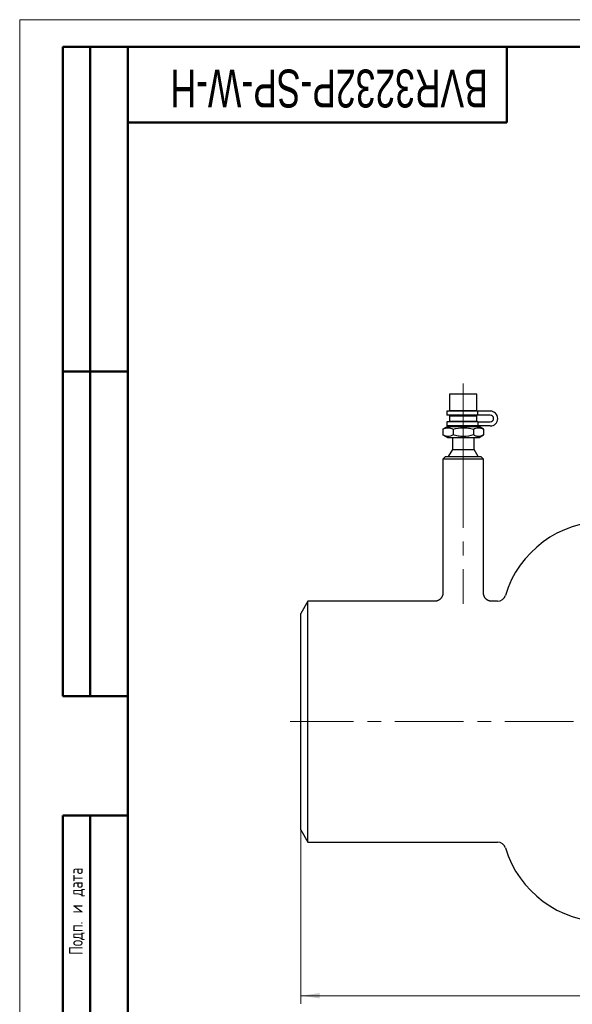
# Model space of a CAD drawing. Header units: millimetres. Extents: x 0 to 840, y 0 to 594.
# Tile 2 of 22: x 0 to 204, y 230 to 594. Entities that reach past the tile are written whole.
import ezdxf

# ---------------------------------------------------------------- set-up
doc = ezdxf.new("R2010")
doc.units = ezdxf.units.MM
doc.header["$LTSCALE"] = 2
doc.linetypes.add('CENTERX2', pattern=[20.32, 12.7, -2.54, 2.54, -2.54])
doc.layers.add('ОСНОВНОЙ', color=7, linetype='Continuous', lineweight=25)
doc.styles.add('SLDTEXTSTYLE0', font='TXT', dxfattribs={"width": 0.7, "bigfont": 'bigfont'})
doc.styles.add('SLDTEXTSTYLE1', font='TXT', dxfattribs={"width": 0.7})
doc.dimstyles.new('SLDDIMSTYLE0', dxfattribs={"dimtxt": 10, "dimasz": 7, "dimexe": 0, "dimexo": 0.0625, "dimgap": 2.5, "dimtad": 2, "dimrnd": 1e-09, "dimzin": 12, "dimdsep": 46, "dimtxsty": 'SLDTEXTSTYLE1', "dimsah": 1, "dimcen": 0.09, "dimadec": 0, "dimazin": 3, "dimtol": 1, "dimtp": 3, "dimtm": 3, "dimtfac": 1, "dimtdec": 3, "dimtofl": 0, "dimtmove": 0, "dimatfit": 3, "dimfxl": 1, "dimfrac": 2, "dimtolj": 1, "dimarcsym": 0})

# ---------------------------------------------------------------- blocks, each defined once
blk = doc.blocks.new('_D')
at = {"color": 7, "linetype": 'Continuous', "lineweight": 0}
for p, q in [((103.89, 294.62), (103.89, 230.35)), ((403.89, 294.62), (403.89, 230.35)), ((103.89, 233.35), (403.89, 233.35))]:
    blk.add_line(p, q, dxfattribs=at)
at = {"color": 7, "linetype": 'Continuous', "lineweight": 18}
for points in [[(103.89, 233.35), (110.89, 232.35), (110.89, 234.35)], [(403.89, 233.35), (396.89, 234.35), (396.89, 232.35)]]:
    blk.add_solid(points, dxfattribs=at)
at = {"color": 7, "linetype": 'Continuous', "lineweight": 18, "char_height": 10, "attachment_point": 1, "style": 'SLDTEXTSTYLE1'}
for s, insert in [('300', (238.87, 246.24)), ('±3', (261.42, 246.24))]:
    blk.add_mtext(s, dxfattribs=dict(at, insert=insert))

msp = doc.modelspace()

# ---------------------------------------------------------------- linework, layer by layer
at = {"color": 7, "linetype": 'Continuous', "lineweight": 18}
for q in [(840, 594), (0, 0)]:
    msp.add_line((0, 594), q, dxfattribs=at)
at = {"color": 7, "linetype": 'Continuous', "lineweight": 50}
for p, q in [((16, 344), (16, 584)), ((40, 584), (16, 584)), ((16, 344), (16, 584)), ((26, 344), (26, 584)), ((26, 344), (26, 584)), ((40, 584), (40, 10)), ((830, 584), (40, 584)), ((40, 584), (40, 10)), ((180, 556), (180, 584)), ((40, 556), (180, 556)), ((16, 464), (40, 464)), ((16, 344), (40, 344)), ((16, 10), (16, 300)), ((16, 300), (40, 300)), ((26, 10), (26, 300))]:
    msp.add_line(p, q, dxfattribs=at)
at = {"color": 7, "linetype": 'Continuous', "lineweight": 25}
for p, q in [((40, 464), (16, 464)), ((158.886, 455.623), (158.886, 449.623)), ((168.886, 455.623), (158.886, 455.623)), ((168.886, 449.623), (168.886, 455.623)), ((157.886, 449.373), (157.886, 447.873)), ((169.34, 449.373), (157.886, 449.373)), ((169.34, 447.873), (157.886, 447.873)), ((158.886, 449.623), (168.886, 449.623)), ((158.886, 447.623), (158.886, 445.623)), ((158.886, 447.623), (168.886, 447.623)), ((159.886, 449.623), (159.886, 449.373)), ((159.886, 447.873), (159.886, 447.623)), ((167.886, 449.373), (167.886, 449.623)), ((167.886, 447.623), (167.886, 447.873)), ((168.886, 445.623), (168.886, 447.623)), ((169.34, 447.873), (169.34, 449.373)), ((173.886, 449.373), (169.34, 449.373)), ((173.886, 447.873), (169.34, 447.873)), ((157.886, 445.373), (157.886, 443.873)), ((169.34, 445.373), (157.886, 445.373)), ((169.34, 443.873), (157.886, 443.873)), ((158.886, 445.623), (168.886, 445.623)), ((159.886, 445.623), (159.886, 445.373)), ((159.886, 443.873), (159.886, 443.623)), ((167.886, 445.373), (167.886, 445.623)), ((167.886, 443.623), (167.886, 443.873)), ((169.34, 445.373), (169.34, 443.873)), ((169.34, 445.373), (173.886, 445.373)), ((173.886, 443.873), (169.34, 443.873)), ((158.036, 443.623), (156.38, 442.667)), ((156.38, 442.667), (156.38, 440.579)), ((156.38, 440.579), (158.036, 439.623)), ((158.036, 443.623), (169.736, 443.623)), ((160.133, 442.667), (160.133, 440.579)), ((167.638, 442.667), (167.638, 440.579)), ((171.391, 442.667), (169.736, 443.623)), ((169.736, 439.623), (171.391, 440.579)), ((171.391, 442.667), (171.391, 440.579)), ((158.036, 439.623), (169.736, 439.623)), ((159.886, 439.623), (159.886, 435.221)), ((167.886, 435.221), (167.886, 439.623)), ((159.886, 435.221), (158.386, 432.623)), ((159.886, 435.221), (167.886, 435.221)), ((169.386, 432.623), (167.886, 435.221)), ((157.386, 432.623), (156.386, 431.623)), ((156.386, 431.623), (156.386, 382.123)), ((171.386, 431.623), (156.386, 431.623)), ((157.386, 432.623), (170.386, 432.623)), ((171.386, 431.623), (170.386, 432.623)), ((171.386, 382.121), (171.386, 431.623)), ((106.484, 379.123), (103.886, 374.623)), ((153.386, 379.123), (106.484, 379.123)), ((106.484, 334.623), (106.484, 379.123)), ((176.595, 379.123), (174.377, 379.123)), ((174.377, 379.121), (174.377, 379.121)), ((103.886, 334.623), (103.886, 374.623)), ((103.886, 294.623), (103.886, 334.623)), ((106.484, 290.123), (106.484, 334.623)), ((103.886, 294.623), (106.484, 290.123)), ((106.484, 290.123), (176.595, 290.123))]:
    msp.add_line(p, q, dxfattribs=at)
at = {"color": 7, "linetype": 'CENTERX2', "lineweight": 18}
for p, q in [((163.886, 459.623), (163.886, 439.623)), ((163.886, 439.623), (163.886, 435.221)), ((163.886, 432.623), (163.886, 435.221)), ((163.886, 431.623), (163.886, 432.623)), ((163.886, 431.623), (163.886, 378.123)), ((407.886, 334.623), (99.886, 334.623))]:
    msp.add_line(p, q, dxfattribs=at)
at = {"color": 7, "linetype": 'Continuous', "lineweight": 25}
for centre, radius, start, end in [((173.886, 446.623), 2.75, 270, 90), ((173.886, 446.623), 1.25, 270, 90), ((216.386, 370.038), 38.585, 90, 163.1058), ((176.595, 382.123), 3, 270, 343.1058), ((176.595, 287.123), 3, 16.8942, 90), ((216.386, 299.208), 38.585, 196.8942, 270)]:
    msp.add_arc(centre, radius, start, end, dxfattribs=at)
for points, knots in [([(156.38, 442.667), (156.686, 442.844), (156.995, 442.99), (157.619, 443.192), (157.934, 443.247), (158.412, 443.248), (158.573, 443.234), (158.89, 443.181), (159.047, 443.142), (159.517, 442.99), (159.826, 442.844), (160.133, 442.667)], [0, 0, 0, 0, 0.25, 0.25, 0.5, 0.5, 0.625, 0.625, 0.75, 0.75, 1, 1, 1, 1]), ([(160.133, 440.579), (159.826, 440.402), (159.518, 440.256), (158.894, 440.054), (158.579, 439.999), (158.1, 439.998), (157.94, 440.012), (157.623, 440.065), (157.466, 440.104), (156.996, 440.256), (156.687, 440.402), (156.38, 440.579)], [0, 0, 0, 0, 0.25, 0.25, 0.5, 0.5, 0.625, 0.625, 0.75, 0.75, 1, 1, 1, 1]), ([(160.133, 442.667), (161.355, 443.02), (162.6, 443.248), (164.527, 443.248), (165.162, 443.192), (166.411, 442.989), (167.028, 442.843), (167.638, 442.667)], [0, 0, 0, 0, 0.5, 0.5, 0.75, 0.75, 1, 1, 1, 1]), ([(167.638, 440.579), (166.416, 440.226), (165.171, 439.998), (163.244, 439.998), (162.609, 440.054), (161.36, 440.257), (160.743, 440.402), (160.133, 440.579)], [0, 0, 0, 0, 0.5, 0.5, 0.75, 0.75, 1, 1, 1, 1]), ([(167.638, 442.667), (167.945, 442.844), (168.253, 442.99), (168.877, 443.192), (169.192, 443.247), (169.671, 443.248), (169.831, 443.234), (170.148, 443.181), (170.305, 443.142), (170.775, 442.99), (171.084, 442.844), (171.391, 442.667)], [0, 0, 0, 0, 0.25, 0.25, 0.5, 0.5, 0.625, 0.625, 0.75, 0.75, 1, 1, 1, 1]), ([(171.391, 440.579), (171.085, 440.402), (170.776, 440.256), (170.152, 440.054), (169.837, 439.999), (169.359, 439.998), (169.198, 440.012), (168.881, 440.065), (168.724, 440.104), (168.254, 440.256), (167.945, 440.402), (167.638, 440.579)], [0, 0, 0, 0, 0.25, 0.25, 0.5, 0.5, 0.625, 0.625, 0.75, 0.75, 1, 1, 1, 1]), ([(156.383, 382.123), (156.384, 382.098), (156.387, 381.988), (156.37, 381.795), (156.333, 381.545), (156.274, 381.303), (156.198, 381.069), (156.104, 380.846), (155.993, 380.634), (155.868, 380.433), (155.73, 380.246), (155.579, 380.072), (155.418, 379.913), (155.248, 379.768), (155.071, 379.638), (154.888, 379.523), (154.701, 379.424), (154.512, 379.34), (154.321, 379.27), (154.132, 379.215), (153.945, 379.173), (153.763, 379.145), (153.589, 379.128), (153.463, 379.122), (153.396, 379.123), (153.385, 379.123)], [0, 0, 0, 0, 0.0156037, 0.0699936, 0.1235564, 0.1763517, 0.2284254, 0.279809, 0.3305225, 0.3805761, 0.4299711, 0.4787, 0.526747, 0.5740872, 0.6206859, 0.6664971, 0.7114615, 0.7555037, 0.7985286, 0.8404159, 0.8810129, 0.920125, 0.957501, 0.9928124, 1, 1, 1, 1]), ([(174.376, 379.125), (174.353, 379.124), (174.248, 379.122), (174.078, 379.136), (173.864, 379.166), (173.661, 379.209), (173.452, 379.268), (173.244, 379.345), (173.038, 379.438), (172.838, 379.548), (172.646, 379.674), (172.462, 379.816), (172.29, 379.971), (172.129, 380.14), (171.982, 380.321), (171.849, 380.514), (171.727, 380.724), (171.619, 380.95), (171.53, 381.19), (171.461, 381.433), (171.415, 381.677), (171.389, 381.907), (171.387, 382.055), (171.386, 382.121)], [0, 0, 0, 0, 0.0151478, 0.0668751, 0.1084822, 0.1530815, 0.1993232, 0.2466599, 0.2947288, 0.3433027, 0.392235, 0.4414287, 0.4908171, 0.5403536, 0.590004, 0.6397431, 0.6895514, 0.744731, 0.7991966, 0.8528371, 0.9057113, 0.9578641, 1, 1, 1, 1])]:
    msp.add_open_spline(points, degree=3, knots=knots, dxfattribs=at)
at = {"layer": 'ОСНОВНОЙ', "linetype": 'Continuous', "lineweight": 18}
for p, q in [((40, 10), (40, 584)), ((40, 584), (830, 584)), ((39.998, 297), (40.002, 297))]:
    msp.add_line(p, q, dxfattribs=at)

# ---------------------------------------------------------------- texts
at = {"color": 7, "linetype": 'Continuous', "lineweight": 0, "attachment_point": 2}
for s, insert, char_height, rotation, style in [('BVR3232P-SP-W-H', (114.352, 561.577), 14, 180, 'SLDTEXTSTYLE1'), ('Подп. и дата', (18.285, 264.537), 5, 90, 'SLDTEXTSTYLE0')]:
    msp.add_mtext(s, dxfattribs=dict(at, insert=insert, char_height=char_height, rotation=rotation, style=style))

# ---------------------------------------------------------------- dimensions: what is measured, and where the dimension line sits
at = {"color": 7, "linetype": 'Continuous', "lineweight": 18}
dim = msp.add_linear_dim(base=(403.886, 233.349), p1=(103.886, 294.623), p2=(403.886, 294.623), dimstyle='SLDDIMSTYLE0', dxfattribs=at)
dim.commit()
dim.dimension.update_dxf_attribs({"geometry": '_D', "text_midpoint": (255.926, 233.349), "dimtype": 160})

doc.saveas('drawing.dxf')
